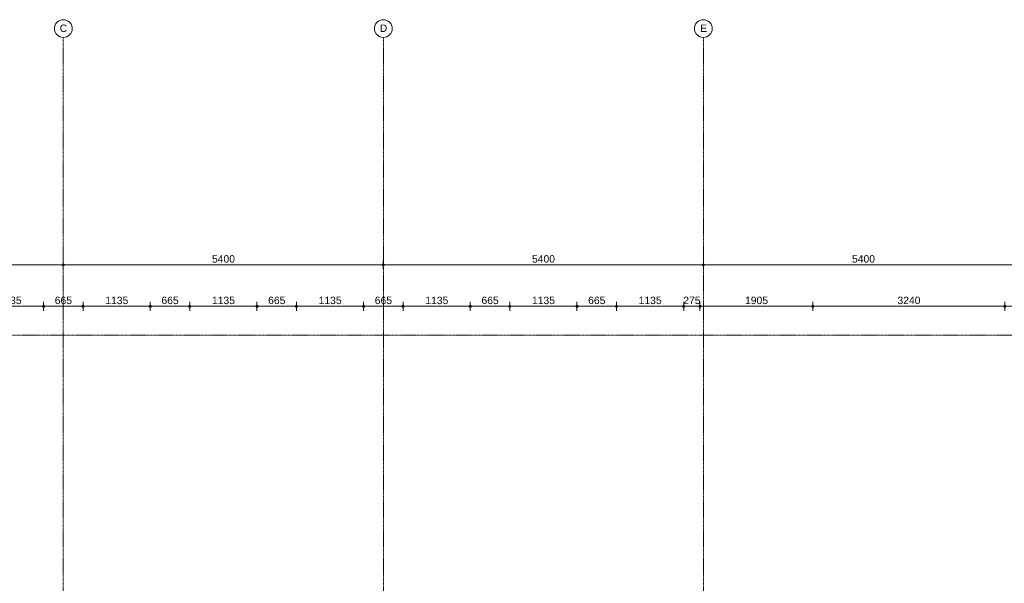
# Model space of a CAD drawing. Header units: millimetres. Extents: x 23061 to 67652, y 24168 to 59318.
# Tile 31 of 35: x 38940 to 55554, y 49813 to 59318. Entities that reach past the tile are written whole.
import ezdxf

# ---------------------------------------------------------------- set-up
doc = ezdxf.new("R2010")
doc.units = ezdxf.units.MM
doc.linetypes.add('stramien', pattern=[22.225, 12.7, -3.175, 3.175, -3.175])
doc.layers.add('00_Algemeen', color=7, linetype='Continuous', lineweight=9, true_color=0x00a600)
doc.layers.add('00_Algemeen-50', color=7, linetype='Continuous', lineweight=9)
doc.styles.add('Arial_1', font='arial.ttf', dxfattribs={"height": 125})
doc.dimstyles.new('00_AEE_maatvoering_2_5mm', dxfattribs={"dimscale": 304.8, "dimtxt": 127.532425, "dimasz": 0.459318, "dimexe": 0.246063, "dimexo": 0.0625, "dimgap": 0, "dimtad": 1, "dimdec": 0, "dimzin": 0, "dimdsep": 46, "dimtxsty": 'Arial_1', "dimblk1": 'DOTSMALL', "dimblk2": 'DOTSMALL', "dimsah": 1, "dimcen": 0.09, "dimdle": 0.246063, "dimazin": 0, "dimtfac": 1, "dimtdec": 4, "dimtix": 1, "dimtmove": 0, "dimatfit": 3, "dimfxl": 0.246063, "dimfxlon": 1, "dimtvp": 1, "dimtolj": 1, "dimtzin": 0, "dimarcsym": 2})

# ---------------------------------------------------------------- blocks, each defined once
blk = doc.blocks.new('Grid - 3 mm-485849-02 tweede verdieping - A')
at = {"layer": '00_Algemeen', "color": 7}
blk.add_circle((0, 0), 3, dxfattribs=at)
blk = doc.blocks.new('DIMBLOCK3-02 tweede verdieping - A')
at = {"layer": '00_Algemeen-50', "transparency": 16777216}
h = blk.add_hatch(color=256, dxfattribs=at)
edge = h.paths.add_edge_path()
edge.add_arc((34276, 55185), 17.5, 0, 360)
h = blk.add_hatch(color=256, dxfattribs=at)
edge = h.paths.add_edge_path()
edge.add_arc((39676, 55185), 17.5, 0, 360)
for p, q in [((34276, 55185), (34276, 55260)), ((34276, 55185), (39676, 55185)), ((34276, 55185), (34276, 55110)), ((39676, 55185), (39676, 55260)), ((39676, 55185), (39676, 55110))]:
    blk.add_line(p, q, dxfattribs=at)
for centre in [(34276, 55185), (39676, 55185)]:
    blk.add_circle(centre, 17.5, dxfattribs=at)
at = {"layer": '00_Algemeen-50', "color": 0, "transparency": 16777216, "insert": (36784, 55347), "char_height": 125, "width": 461.47, "attachment_point": 1, "line_spacing_factor": 0.941778, "style": 'Arial_1'}
blk.add_mtext('5400', dxfattribs=at)
blk = doc.blocks.new('_DotSmall')
at = {"color": 0, "linetype": 'ByBlock', "const_width": 0.5}
blk.add_lwpolyline([(-0.0625, 0, 1), (0.0625, 0, 1)], format="xyb", close=True, dxfattribs=at)
blk = doc.blocks.new('DIMBLOCK4-02 tweede verdieping - A')
at = {"layer": '00_Algemeen-50', "transparency": 16777216}
h = blk.add_hatch(color=256, dxfattribs=at)
edge = h.paths.add_edge_path()
edge.add_arc((39676, 55185), 17.5, 0, 360)
h = blk.add_hatch(color=256, dxfattribs=at)
edge = h.paths.add_edge_path()
edge.add_arc((45076, 55185), 17.5, 0, 360)
for p, q in [((39676, 55185), (39676, 55260)), ((39676, 55185), (45076, 55185)), ((39676, 55185), (39676, 55110)), ((45076, 55185), (45076, 55260)), ((45076, 55185), (45076, 55110))]:
    blk.add_line(p, q, dxfattribs=at)
for centre in [(39676, 55185), (45076, 55185)]:
    blk.add_circle(centre, 17.5, dxfattribs=at)
at = {"layer": '00_Algemeen-50', "color": 0, "transparency": 16777216, "insert": (42184, 55347), "char_height": 125, "width": 461.47, "attachment_point": 1, "line_spacing_factor": 0.941778, "style": 'Arial_1'}
blk.add_mtext('5400', dxfattribs=at)
blk = doc.blocks.new('DIMBLOCK5-02 tweede verdieping - A')
at = {"layer": '00_Algemeen-50', "transparency": 16777216}
h = blk.add_hatch(color=256, dxfattribs=at)
edge = h.paths.add_edge_path()
edge.add_arc((45076, 55185), 17.5, 0, 360)
h = blk.add_hatch(color=256, dxfattribs=at)
edge = h.paths.add_edge_path()
edge.add_arc((50476, 55185), 17.5, 0, 360)
for p, q in [((45076, 55185), (45076, 55260)), ((45076, 55185), (50476, 55185)), ((45076, 55185), (45076, 55110)), ((50476, 55185), (50476, 55260)), ((50476, 55185), (50476, 55110))]:
    blk.add_line(p, q, dxfattribs=at)
for centre in [(45076, 55185), (50476, 55185)]:
    blk.add_circle(centre, 17.5, dxfattribs=at)
at = {"layer": '00_Algemeen-50', "color": 0, "transparency": 16777216, "insert": (47584, 55347), "char_height": 125, "width": 461.47, "attachment_point": 1, "line_spacing_factor": 0.941778, "style": 'Arial_1'}
blk.add_mtext('5400', dxfattribs=at)
blk = doc.blocks.new('DIMBLOCK6-02 tweede verdieping - A')
at = {"layer": '00_Algemeen-50', "transparency": 16777216}
h = blk.add_hatch(color=256, dxfattribs=at)
edge = h.paths.add_edge_path()
edge.add_arc((50476, 55185), 17.5, 0, 360)
h = blk.add_hatch(color=256, dxfattribs=at)
edge = h.paths.add_edge_path()
edge.add_arc((55876, 55185), 17.5, 0, 360)
for p, q in [((50476, 55185), (50476, 55260)), ((50476, 55185), (55876, 55185)), ((50476, 55185), (50476, 55110)), ((55876, 55185), (55876, 55260)), ((55876, 55185), (55876, 55110))]:
    blk.add_line(p, q, dxfattribs=at)
for centre in [(50476, 55185), (55876, 55185)]:
    blk.add_circle(centre, 17.5, dxfattribs=at)
at = {"layer": '00_Algemeen-50', "color": 0, "transparency": 16777216, "insert": (52984, 55347), "char_height": 125, "width": 461.47, "attachment_point": 1, "line_spacing_factor": 0.941778, "style": 'Arial_1'}
blk.add_mtext('5400', dxfattribs=at)
blk = doc.blocks.new('DIMBLOCK59-02 tweede verdieping - A')
at = {"layer": '00_Algemeen-50', "transparency": 16777216}
h = blk.add_hatch(color=256, dxfattribs=at)
edge = h.paths.add_edge_path()
edge.add_arc((38209, 54485), 17.5, 0, 360)
h = blk.add_hatch(color=256, dxfattribs=at)
edge = h.paths.add_edge_path()
edge.add_arc((39344, 54485), 17.5, 0, 360)
for p, q in [((38209, 54485), (38209, 54560)), ((39344, 54485), (39344, 54560)), ((38209, 54485), (39344, 54485)), ((38209, 54485), (38209, 54410)), ((39344, 54485), (39344, 54410))]:
    blk.add_line(p, q, dxfattribs=at)
for centre in [(38209, 54485), (39344, 54485)]:
    blk.add_circle(centre, 17.5, dxfattribs=at)
at = {"layer": '00_Algemeen-50', "color": 0, "transparency": 16777216, "insert": (38584, 54647), "char_height": 125, "width": 461.47, "attachment_point": 1, "line_spacing_factor": 0.941778, "style": 'Arial_1'}
blk.add_mtext('1135', dxfattribs=at)
blk = doc.blocks.new('DIMBLOCK60-02 tweede verdieping - A')
at = {"layer": '00_Algemeen-50', "transparency": 16777216}
h = blk.add_hatch(color=256, dxfattribs=at)
edge = h.paths.add_edge_path()
edge.add_arc((39344, 54485), 17.5, 0, 360)
h = blk.add_hatch(color=256, dxfattribs=at)
edge = h.paths.add_edge_path()
edge.add_arc((40009, 54485), 17.5, 0, 360)
for p, q in [((39344, 54485), (39344, 54560)), ((40009, 54485), (40009, 54560)), ((39344, 54485), (40009, 54485)), ((39344, 54485), (39344, 54410)), ((40009, 54485), (40009, 54410))]:
    blk.add_line(p, q, dxfattribs=at)
for centre in [(39344, 54485), (40009, 54485)]:
    blk.add_circle(centre, 17.5, dxfattribs=at)
at = {"layer": '00_Algemeen-50', "color": 0, "transparency": 16777216, "insert": (39532, 54647), "char_height": 125, "width": 346.1, "attachment_point": 1, "line_spacing_factor": 0.941778, "style": 'Arial_1'}
blk.add_mtext('665', dxfattribs=at)
blk = doc.blocks.new('DIMBLOCK61-02 tweede verdieping - A')
at = {"layer": '00_Algemeen-50', "transparency": 16777216}
h = blk.add_hatch(color=256, dxfattribs=at)
edge = h.paths.add_edge_path()
edge.add_arc((40009, 54485), 17.5, 0, 360)
h = blk.add_hatch(color=256, dxfattribs=at)
edge = h.paths.add_edge_path()
edge.add_arc((41144, 54485), 17.5, 0, 360)
for p, q in [((40009, 54485), (40009, 54560)), ((41144, 54485), (41144, 54560)), ((40009, 54485), (41144, 54485)), ((40009, 54485), (40009, 54410)), ((41144, 54485), (41144, 54410))]:
    blk.add_line(p, q, dxfattribs=at)
for centre in [(40009, 54485), (41144, 54485)]:
    blk.add_circle(centre, 17.5, dxfattribs=at)
at = {"layer": '00_Algemeen-50', "color": 0, "transparency": 16777216, "insert": (40384, 54647), "char_height": 125, "width": 461.47, "attachment_point": 1, "line_spacing_factor": 0.941778, "style": 'Arial_1'}
blk.add_mtext('1135', dxfattribs=at)
blk = doc.blocks.new('DIMBLOCK62-02 tweede verdieping - A')
at = {"layer": '00_Algemeen-50', "transparency": 16777216}
h = blk.add_hatch(color=256, dxfattribs=at)
edge = h.paths.add_edge_path()
edge.add_arc((41144, 54485), 17.5, 0, 360)
h = blk.add_hatch(color=256, dxfattribs=at)
edge = h.paths.add_edge_path()
edge.add_arc((41809, 54485), 17.5, 0, 360)
for p, q in [((41144, 54485), (41144, 54560)), ((41809, 54485), (41809, 54560)), ((41144, 54485), (41809, 54485)), ((41144, 54485), (41144, 54410)), ((41809, 54485), (41809, 54410))]:
    blk.add_line(p, q, dxfattribs=at)
for centre in [(41144, 54485), (41809, 54485)]:
    blk.add_circle(centre, 17.5, dxfattribs=at)
at = {"layer": '00_Algemeen-50', "color": 0, "transparency": 16777216, "insert": (41332, 54647), "char_height": 125, "width": 346.1, "attachment_point": 1, "line_spacing_factor": 0.941778, "style": 'Arial_1'}
blk.add_mtext('665', dxfattribs=at)
blk = doc.blocks.new('DIMBLOCK63-02 tweede verdieping - A')
at = {"layer": '00_Algemeen-50', "transparency": 16777216}
h = blk.add_hatch(color=256, dxfattribs=at)
edge = h.paths.add_edge_path()
edge.add_arc((41809, 54485), 17.5, 0, 360)
h = blk.add_hatch(color=256, dxfattribs=at)
edge = h.paths.add_edge_path()
edge.add_arc((42944, 54485), 17.5, 0, 360)
for p, q in [((41809, 54485), (41809, 54560)), ((42944, 54485), (42944, 54560)), ((41809, 54485), (42944, 54485)), ((41809, 54485), (41809, 54410)), ((42944, 54485), (42944, 54410))]:
    blk.add_line(p, q, dxfattribs=at)
for centre in [(41809, 54485), (42944, 54485)]:
    blk.add_circle(centre, 17.5, dxfattribs=at)
at = {"layer": '00_Algemeen-50', "color": 0, "transparency": 16777216, "insert": (42184, 54647), "char_height": 125, "width": 461.47, "attachment_point": 1, "line_spacing_factor": 0.941778, "style": 'Arial_1'}
blk.add_mtext('1135', dxfattribs=at)
blk = doc.blocks.new('DIMBLOCK64-02 tweede verdieping - A')
at = {"layer": '00_Algemeen-50', "transparency": 16777216}
h = blk.add_hatch(color=256, dxfattribs=at)
edge = h.paths.add_edge_path()
edge.add_arc((42944, 54485), 17.5, 0, 360)
h = blk.add_hatch(color=256, dxfattribs=at)
edge = h.paths.add_edge_path()
edge.add_arc((43609, 54485), 17.5, 0, 360)
for p, q in [((42944, 54485), (42944, 54560)), ((43609, 54485), (43609, 54560)), ((42944, 54485), (43609, 54485)), ((42944, 54485), (42944, 54410)), ((43609, 54485), (43609, 54410))]:
    blk.add_line(p, q, dxfattribs=at)
for centre in [(42944, 54485), (43609, 54485)]:
    blk.add_circle(centre, 17.5, dxfattribs=at)
at = {"layer": '00_Algemeen-50', "color": 0, "transparency": 16777216, "insert": (43132, 54647), "char_height": 125, "width": 346.1, "attachment_point": 1, "line_spacing_factor": 0.941778, "style": 'Arial_1'}
blk.add_mtext('665', dxfattribs=at)
blk = doc.blocks.new('DIMBLOCK65-02 tweede verdieping - A')
at = {"layer": '00_Algemeen-50', "transparency": 16777216}
h = blk.add_hatch(color=256, dxfattribs=at)
edge = h.paths.add_edge_path()
edge.add_arc((43609, 54485), 17.5, 0, 360)
h = blk.add_hatch(color=256, dxfattribs=at)
edge = h.paths.add_edge_path()
edge.add_arc((44744, 54485), 17.5, 0, 360)
for p, q in [((43609, 54485), (43609, 54560)), ((44744, 54485), (44744, 54560)), ((43609, 54485), (44744, 54485)), ((43609, 54485), (43609, 54410)), ((44744, 54485), (44744, 54410))]:
    blk.add_line(p, q, dxfattribs=at)
for centre in [(43609, 54485), (44744, 54485)]:
    blk.add_circle(centre, 17.5, dxfattribs=at)
at = {"layer": '00_Algemeen-50', "color": 0, "transparency": 16777216, "insert": (43984, 54647), "char_height": 125, "width": 461.47, "attachment_point": 1, "line_spacing_factor": 0.941778, "style": 'Arial_1'}
blk.add_mtext('1135', dxfattribs=at)
blk = doc.blocks.new('DIMBLOCK66-02 tweede verdieping - A')
at = {"layer": '00_Algemeen-50', "transparency": 16777216}
h = blk.add_hatch(color=256, dxfattribs=at)
edge = h.paths.add_edge_path()
edge.add_arc((44744, 54485), 17.5, 0, 360)
h = blk.add_hatch(color=256, dxfattribs=at)
edge = h.paths.add_edge_path()
edge.add_arc((45409, 54485), 17.5, 0, 360)
for p, q in [((44744, 54485), (44744, 54560)), ((45409, 54485), (45409, 54560)), ((44744, 54485), (45409, 54485)), ((44744, 54485), (44744, 54410)), ((45409, 54485), (45409, 54410))]:
    blk.add_line(p, q, dxfattribs=at)
for centre in [(44744, 54485), (45409, 54485)]:
    blk.add_circle(centre, 17.5, dxfattribs=at)
at = {"layer": '00_Algemeen-50', "color": 0, "transparency": 16777216, "insert": (44932, 54647), "char_height": 125, "width": 346.1, "attachment_point": 1, "line_spacing_factor": 0.941778, "style": 'Arial_1'}
blk.add_mtext('665', dxfattribs=at)
blk = doc.blocks.new('DIMBLOCK67-02 tweede verdieping - A')
at = {"layer": '00_Algemeen-50', "transparency": 16777216}
h = blk.add_hatch(color=256, dxfattribs=at)
edge = h.paths.add_edge_path()
edge.add_arc((45409, 54485), 17.5, 0, 360)
h = blk.add_hatch(color=256, dxfattribs=at)
edge = h.paths.add_edge_path()
edge.add_arc((46544, 54485), 17.5, 0, 360)
for p, q in [((45409, 54485), (45409, 54560)), ((46544, 54485), (46544, 54560)), ((45409, 54485), (46544, 54485)), ((45409, 54485), (45409, 54410)), ((46544, 54485), (46544, 54410))]:
    blk.add_line(p, q, dxfattribs=at)
for centre in [(45409, 54485), (46544, 54485)]:
    blk.add_circle(centre, 17.5, dxfattribs=at)
at = {"layer": '00_Algemeen-50', "color": 0, "transparency": 16777216, "insert": (45784, 54647), "char_height": 125, "width": 461.47, "attachment_point": 1, "line_spacing_factor": 0.941778, "style": 'Arial_1'}
blk.add_mtext('1135', dxfattribs=at)
blk = doc.blocks.new('DIMBLOCK68-02 tweede verdieping - A')
at = {"layer": '00_Algemeen-50', "transparency": 16777216}
h = blk.add_hatch(color=256, dxfattribs=at)
edge = h.paths.add_edge_path()
edge.add_arc((46544, 54485), 17.5, 0, 360)
h = blk.add_hatch(color=256, dxfattribs=at)
edge = h.paths.add_edge_path()
edge.add_arc((47209, 54485), 17.5, 0, 360)
for p, q in [((46544, 54485), (46544, 54560)), ((47209, 54485), (47209, 54560)), ((46544, 54485), (47209, 54485)), ((46544, 54485), (46544, 54410)), ((47209, 54485), (47209, 54410))]:
    blk.add_line(p, q, dxfattribs=at)
for centre in [(46544, 54485), (47209, 54485)]:
    blk.add_circle(centre, 17.5, dxfattribs=at)
at = {"layer": '00_Algemeen-50', "color": 0, "transparency": 16777216, "insert": (46732, 54647), "char_height": 125, "width": 346.1, "attachment_point": 1, "line_spacing_factor": 0.941778, "style": 'Arial_1'}
blk.add_mtext('665', dxfattribs=at)
blk = doc.blocks.new('DIMBLOCK69-02 tweede verdieping - A')
at = {"layer": '00_Algemeen-50', "transparency": 16777216}
h = blk.add_hatch(color=256, dxfattribs=at)
edge = h.paths.add_edge_path()
edge.add_arc((47209, 54485), 17.5, 0, 360)
h = blk.add_hatch(color=256, dxfattribs=at)
edge = h.paths.add_edge_path()
edge.add_arc((48344, 54485), 17.5, 0, 360)
for p, q in [((47209, 54485), (47209, 54560)), ((48344, 54485), (48344, 54560)), ((47209, 54485), (48344, 54485)), ((47209, 54485), (47209, 54410)), ((48344, 54485), (48344, 54410))]:
    blk.add_line(p, q, dxfattribs=at)
for centre in [(47209, 54485), (48344, 54485)]:
    blk.add_circle(centre, 17.5, dxfattribs=at)
at = {"layer": '00_Algemeen-50', "color": 0, "transparency": 16777216, "insert": (47584, 54647), "char_height": 125, "width": 461.47, "attachment_point": 1, "line_spacing_factor": 0.941778, "style": 'Arial_1'}
blk.add_mtext('1135', dxfattribs=at)
blk = doc.blocks.new('DIMBLOCK70-02 tweede verdieping - A')
at = {"layer": '00_Algemeen-50', "transparency": 16777216}
h = blk.add_hatch(color=256, dxfattribs=at)
edge = h.paths.add_edge_path()
edge.add_arc((48344, 54485), 17.5, 0, 360)
h = blk.add_hatch(color=256, dxfattribs=at)
edge = h.paths.add_edge_path()
edge.add_arc((49009, 54485), 17.5, 0, 360)
for p, q in [((48344, 54485), (48344, 54560)), ((49009, 54485), (49009, 54560)), ((48344, 54485), (49009, 54485)), ((48344, 54485), (48344, 54410)), ((49009, 54485), (49009, 54410))]:
    blk.add_line(p, q, dxfattribs=at)
for centre in [(48344, 54485), (49009, 54485)]:
    blk.add_circle(centre, 17.5, dxfattribs=at)
at = {"layer": '00_Algemeen-50', "color": 0, "transparency": 16777216, "insert": (48532, 54647), "char_height": 125, "width": 346.1, "attachment_point": 1, "line_spacing_factor": 0.941778, "style": 'Arial_1'}
blk.add_mtext('665', dxfattribs=at)
blk = doc.blocks.new('DIMBLOCK71-02 tweede verdieping - A')
at = {"layer": '00_Algemeen-50', "transparency": 16777216}
h = blk.add_hatch(color=256, dxfattribs=at)
edge = h.paths.add_edge_path()
edge.add_arc((49009, 54485), 17.5, 0, 360)
h = blk.add_hatch(color=256, dxfattribs=at)
edge = h.paths.add_edge_path()
edge.add_arc((50144, 54485), 17.5, 0, 360)
for p, q in [((49009, 54485), (49009, 54560)), ((50144, 54485), (50144, 54560)), ((49009, 54485), (50144, 54485)), ((49009, 54485), (49009, 54410)), ((50144, 54485), (50144, 54410))]:
    blk.add_line(p, q, dxfattribs=at)
for centre in [(49009, 54485), (50144, 54485)]:
    blk.add_circle(centre, 17.5, dxfattribs=at)
at = {"layer": '00_Algemeen-50', "color": 0, "transparency": 16777216, "insert": (49384, 54647), "char_height": 125, "width": 461.47, "attachment_point": 1, "line_spacing_factor": 0.941778, "style": 'Arial_1'}
blk.add_mtext('1135', dxfattribs=at)
blk = doc.blocks.new('DIMBLOCK72-02 tweede verdieping - A')
at = {"layer": '00_Algemeen-50', "transparency": 16777216}
h = blk.add_hatch(color=256, dxfattribs=at)
edge = h.paths.add_edge_path()
edge.add_arc((50144, 54485), 17.5, 0, 360)
h = blk.add_hatch(color=256, dxfattribs=at)
edge = h.paths.add_edge_path()
edge.add_arc((50419, 54485), 17.5, 0, 360)
for p, q in [((50144, 54485), (50144, 54560)), ((50419, 54485), (50419, 54560)), ((50144, 54485), (50419, 54485)), ((50144, 54485), (50144, 54410)), ((50419, 54485), (50419, 54410))]:
    blk.add_line(p, q, dxfattribs=at)
for centre in [(50144, 54485), (50419, 54485)]:
    blk.add_circle(centre, 17.5, dxfattribs=at)
at = {"layer": '00_Algemeen-50', "color": 0, "transparency": 16777216, "insert": (50137, 54647), "char_height": 125, "width": 346.1, "attachment_point": 1, "line_spacing_factor": 0.941778, "style": 'Arial_1'}
blk.add_mtext('275', dxfattribs=at)
blk = doc.blocks.new('DIMBLOCK73-02 tweede verdieping - A')
at = {"layer": '00_Algemeen-50', "transparency": 16777216}
h = blk.add_hatch(color=256, dxfattribs=at)
edge = h.paths.add_edge_path()
edge.add_arc((50419, 54485), 17.5, 0, 360)
h = blk.add_hatch(color=256, dxfattribs=at)
edge = h.paths.add_edge_path()
edge.add_arc((52324, 54485), 17.5, 0, 360)
for p, q in [((50419, 54485), (50419, 54560)), ((52324, 54485), (52324, 54560)), ((50419, 54485), (52324, 54485)), ((50419, 54485), (50419, 54410)), ((52324, 54485), (52324, 54410))]:
    blk.add_line(p, q, dxfattribs=at)
for centre in [(50419, 54485), (52324, 54485)]:
    blk.add_circle(centre, 17.5, dxfattribs=at)
at = {"layer": '00_Algemeen-50', "color": 0, "transparency": 16777216, "insert": (51179, 54647), "char_height": 125, "width": 461.47, "attachment_point": 1, "line_spacing_factor": 0.941778, "style": 'Arial_1'}
blk.add_mtext('1905', dxfattribs=at)
blk = doc.blocks.new('DIMBLOCK74-02 tweede verdieping - A')
at = {"layer": '00_Algemeen-50', "transparency": 16777216}
h = blk.add_hatch(color=256, dxfattribs=at)
edge = h.paths.add_edge_path()
edge.add_arc((52324, 54485), 17.5, 0, 360)
h = blk.add_hatch(color=256, dxfattribs=at)
edge = h.paths.add_edge_path()
edge.add_arc((55564, 54485), 17.5, 0, 360)
for p, q in [((52324, 54485), (52324, 54560)), ((55564, 54485), (55564, 54560)), ((52324, 54485), (55564, 54485)), ((52324, 54485), (52324, 54410)), ((55564, 54485), (55564, 54410))]:
    blk.add_line(p, q, dxfattribs=at)
for centre in [(52324, 54485), (55564, 54485)]:
    blk.add_circle(centre, 17.5, dxfattribs=at)
at = {"layer": '00_Algemeen-50', "color": 0, "transparency": 16777216, "insert": (53751, 54647), "char_height": 125, "width": 461.47, "attachment_point": 1, "line_spacing_factor": 0.941778, "style": 'Arial_1'}
blk.add_mtext('3240', dxfattribs=at)
blk = doc.blocks.new('DIMBLOCK75-02 tweede verdieping - A')
at = {"layer": '00_Algemeen-50', "transparency": 16777216}
h = blk.add_hatch(color=256, dxfattribs=at)
edge = h.paths.add_edge_path()
edge.add_arc((55564, 54485), 17.5, 0, 360)
h = blk.add_hatch(color=256, dxfattribs=at)
edge = h.paths.add_edge_path()
edge.add_arc((56224, 54485), 17.5, 0, 360)
for p, q in [((55564, 54485), (55564, 54560)), ((56224, 54485), (56224, 54560)), ((55564, 54485), (56224, 54485)), ((55564, 54485), (55564, 54410)), ((56224, 54485), (56224, 54410))]:
    blk.add_line(p, q, dxfattribs=at)
for centre in [(55564, 54485), (56224, 54485)]:
    blk.add_circle(centre, 17.5, dxfattribs=at)
at = {"layer": '00_Algemeen-50', "color": 0, "transparency": 16777216, "insert": (55749, 54647), "char_height": 125, "width": 346.1, "attachment_point": 1, "line_spacing_factor": 0.941778, "style": 'Arial_1'}
blk.add_mtext('660', dxfattribs=at)

msp = doc.modelspace()

# ---------------------------------------------------------------- linework, layer by layer
at = {"layer": '00_Algemeen', "color": 150, "linetype": 'stramien', "true_color": 0x0080ff}
for p, q in [((39676.2, 24467.7), (39676.2, 59018.3)), ((45076.2, 24467.7), (45076.2, 59018.3)), ((50476.2, 24467.7), (50476.2, 59018.3)), ((67351.6, 54000), (23360.9, 54000))]:
    msp.add_line(p, q, dxfattribs=at)

# ---------------------------------------------------------------- block references
at = {"layer": '00_Algemeen', "color": 7, "xscale": 49.99999999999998, "yscale": 49.99999999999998, "zscale": 49.99999999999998}
for p in [(39676.2, 59168.3), (45076.2, 59168.3), (50476.2, 59168.3)]:
    msp.add_blockref('Grid - 3 mm-485849-02 tweede verdieping - A', p, dxfattribs=at)

# ---------------------------------------------------------------- texts
at = {"layer": '00_Algemeen', "color": 7, "char_height": 125, "attachment_point": 1, "style": 'Arial_1'}
for s, insert, width in [('C', (39615.6, 59236.4), 152.321), ('D', (45015.6, 59236.4), 152.321), ('E', (50420.6, 59236.4), 140.295)]:
    msp.add_mtext(s, dxfattribs=dict(at, insert=insert, width=width))

# ---------------------------------------------------------------- dimensions: what is measured, and where the dimension line sits
at = {"layer": '00_Algemeen', "color": 7}
for base, p1, p2, override, picture, middle in [((39676.2, 55184.7), (34276.2, 55259.7), (39676.2, 55259.7), {"dimpost": '<>', "dimfxl": 5400}, 'DIMBLOCK3-02 tweede verdieping - A', (36976.2, 55248.5)), ((45076.2, 55184.7), (39676.2, 55259.7), (45076.2, 55259.7), {"dimpost": '<>', "dimfxl": 5400}, 'DIMBLOCK4-02 tweede verdieping - A', (42376.2, 55248.5)), ((50476.2, 55184.7), (45076.2, 55259.7), (50476.2, 55259.7), {"dimpost": '<>', "dimfxl": 5400}, 'DIMBLOCK5-02 tweede verdieping - A', (47776.2, 55248.5)), ((55876.2, 55184.7), (50476.2, 55259.7), (55876.2, 55259.7), {"dimpost": '<>', "dimfxl": 5400}, 'DIMBLOCK6-02 tweede verdieping - A', (53176.2, 55248.5)), ((39343.7, 54484.7), (38208.7, 54409.7), (39343.7, 54409.7), {"dimpost": '<>', "dimfxl": 1135}, 'DIMBLOCK59-02 tweede verdieping - A', (38776.2, 54548.5)), ((40008.7, 54484.7), (39343.7, 54409.7), (40008.7, 54409.7), {"dimpost": '<>', "dimfxl": 665}, 'DIMBLOCK60-02 tweede verdieping - A', (39676.2, 54548.5)), ((41143.7, 54484.7), (40008.7, 54409.7), (41143.7, 54409.7), {"dimpost": '<>', "dimfxl": 1135}, 'DIMBLOCK61-02 tweede verdieping - A', (40576.2, 54548.5)), ((41808.7, 54484.7), (41143.7, 54409.7), (41808.7, 54409.7), {"dimpost": '<>', "dimfxl": 665}, 'DIMBLOCK62-02 tweede verdieping - A', (41476.2, 54548.5)), ((42943.7, 54484.7), (41808.7, 54409.7), (42943.7, 54409.7), {"dimpost": '<>', "dimfxl": 1135}, 'DIMBLOCK63-02 tweede verdieping - A', (42376.2, 54548.5)), ((43608.7, 54484.7), (42943.7, 54409.7), (43608.7, 54409.7), {"dimpost": '<>', "dimfxl": 665}, 'DIMBLOCK64-02 tweede verdieping - A', (43276.2, 54548.5)), ((44743.7, 54484.7), (43608.7, 54409.7), (44743.7, 54409.7), {"dimpost": '<>', "dimfxl": 1135}, 'DIMBLOCK65-02 tweede verdieping - A', (44176.2, 54548.5)), ((45408.7, 54484.7), (44743.7, 54409.7), (45408.7, 54409.7), {"dimpost": '<>', "dimfxl": 665}, 'DIMBLOCK66-02 tweede verdieping - A', (45076.2, 54548.5)), ((46543.7, 54484.7), (45408.7, 54409.7), (46543.7, 54409.7), {"dimpost": '<>', "dimfxl": 1135}, 'DIMBLOCK67-02 tweede verdieping - A', (45976.2, 54548.5)), ((47208.7, 54484.7), (46543.7, 54409.7), (47208.7, 54409.7), {"dimpost": '<>', "dimfxl": 665}, 'DIMBLOCK68-02 tweede verdieping - A', (46876.2, 54548.5)), ((48343.7, 54484.7), (47208.7, 54409.7), (48343.7, 54409.7), {"dimpost": '<>', "dimfxl": 1135}, 'DIMBLOCK69-02 tweede verdieping - A', (47776.2, 54548.5)), ((49008.7, 54484.7), (48343.7, 54409.7), (49008.7, 54409.7), {"dimpost": '<>', "dimfxl": 665}, 'DIMBLOCK70-02 tweede verdieping - A', (48676.2, 54548.5)), ((50143.7, 54484.7), (49008.7, 54409.7), (50143.7, 54409.7), {"dimpost": '<>', "dimfxl": 1135}, 'DIMBLOCK71-02 tweede verdieping - A', (49576.2, 54548.5)), ((50418.7, 54484.7), (50143.7, 54409.7), (50418.7, 54409.7), {"dimpost": '<>', "dimfxl": 275.000339}, 'DIMBLOCK72-02 tweede verdieping - A', (50281.2, 54548.5)), ((52323.6, 54484.7), (50418.7, 54409.7), (52323.6, 54409.7), {"dimpost": '<>', "dimfxl": 1904.90074}, 'DIMBLOCK73-02 tweede verdieping - A', (51371.2, 54548.5)), ((55563.6, 54484.7), (52323.6, 54409.7), (55563.6, 54409.7), {"dimpost": '<>', "dimfxl": 3240}, 'DIMBLOCK74-02 tweede verdieping - A', (53943.6, 54548.5)), ((56223.7, 54484.7), (55563.6, 54409.7), (56223.7, 54409.7), {"dimpost": '<>', "dimfxl": 660.119736}, 'DIMBLOCK75-02 tweede verdieping - A', (55893.7, 54548.5))]:
    dim = msp.add_linear_dim(base=base, p1=p1, p2=p2, dimstyle='00_AEE_maatvoering_2_5mm', override=override, dxfattribs=at)
    dim.commit()
    dim.dimension.update_dxf_attribs({"geometry": picture, "text_midpoint": middle})

doc.saveas('drawing.dxf')
